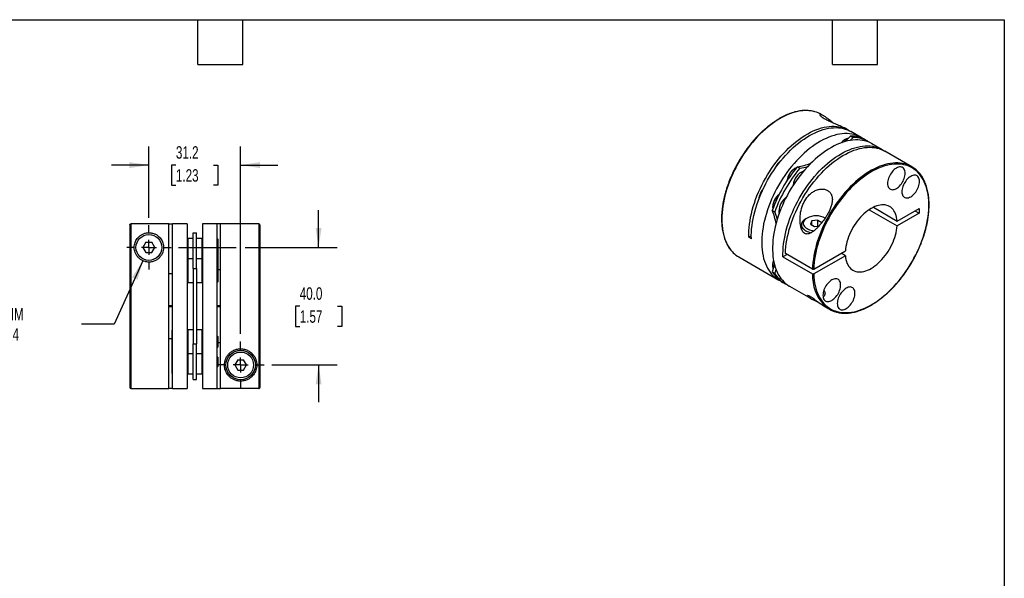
# Model space of a CAD drawing. Header units: millimetres. Extents: x 13 to 546, y 13 to 419.
# Tile 3 of 3: x 211 to 546, y 229 to 419. Entities that reach past the tile are written whole.
import ezdxf

# ---------------------------------------------------------------- set-up
doc = ezdxf.new("R2010")
doc.units = ezdxf.units.MM
doc.header["$LTSCALE"] = 2
doc.linetypes.add('SLD-Center', pattern=[19.05, 15.24, -1.27, 1.27, -1.27])
doc.linetypes.add('SLD-Solid', pattern=[0])
doc.layers.add('CENTER', color=40, linetype='SLD-Center')
doc.layers.add('DIMENSIONS', color=140, linetype='SLD-Solid', lineweight=25)
doc.layers.add('TEXT', color=140, linetype='SLD-Solid', lineweight=25)
doc.styles.add('SLDTEXTSTYLE0', font='TXT', dxfattribs={"width": 0.7})
doc.dimstyles.new('SLDDIMSTYLE0', dxfattribs={"dimtxt": 4.316016, "dimasz": 6.604, "dimexe": 0, "dimexo": 0.0625, "dimgap": 1.079004, "dimtad": 0, "dimtih": 1, "dimtoh": 1, "dimdec": 1, "dimrnd": 1e-09, "dimzin": 12, "dimdsep": 46, "dimtxsty": 'SLDTEXTSTYLE0', "dimsah": 1, "dimcen": 0.09, "dimadec": 0, "dimazin": 3, "dimtfac": 1, "dimtdec": 1, "dimtmove": 0, "dimatfit": 0, "dimfxl": 0, "dimfrac": 2, "dimtolj": 1, "dimtzin": 12, "dimarcsym": 0})
doc.dimstyles.new('SLDDIMSTYLE4', dxfattribs={"dimtxt": 4.316016, "dimasz": 6.604, "dimexe": 0, "dimexo": 0.0625, "dimgap": 1.079004, "dimtad": 0, "dimtih": 1, "dimtoh": 1, "dimdec": 1, "dimrnd": 1e-09, "dimzin": 4, "dimdsep": 46, "dimtxsty": 'SLDTEXTSTYLE0', "dimsah": 1, "dimcen": 0.09, "dimadec": 0, "dimazin": 1, "dimtfac": 1, "dimtdec": 1, "dimtmove": 0, "dimatfit": 0, "dimfxl": 0, "dimfrac": 2, "dimtolj": 1, "dimtzin": 12, "dimarcsym": 0})
doc.dimstyles.new('SLDDIMSTYLE5', dxfattribs={"dimtxt": 4.316016, "dimasz": 6.604, "dimexe": 0, "dimexo": 0.0625, "dimgap": 1.079004, "dimtad": 0, "dimtih": 1, "dimtoh": 1, "dimdec": 1, "dimrnd": 1e-09, "dimzin": 12, "dimdsep": 46, "dimtxsty": 'SLDTEXTSTYLE0', "dimsah": 1, "dimcen": 0, "dimadec": 0, "dimazin": 3, "dimtfac": 1, "dimtdec": 1, "dimtofl": 0, "dimtmove": 0, "dimatfit": 3, "dimfxl": 0, "dimfrac": 2, "dimtolj": 1, "dimtzin": 12, "dimarcsym": 0})

# ---------------------------------------------------------------- blocks, each defined once
blk = doc.blocks.new('_D_5')
at = {"layer": 'DIMENSIONS'}
for p, q in [((255.13, 351.7), (255.13, 375.97)), ((286.33, 312.2), (286.33, 375.97)), ((255.13, 369.62), (242.43, 369.62)), ((264.31, 369.62), (262.86, 369.62)), ((262.86, 369.62), (262.86, 362.76)), ((277.14, 369.62), (278.59, 369.62)), ((278.59, 369.62), (278.59, 362.76)), ((286.33, 369.62), (299.03, 369.62)), ((262.86, 362.76), (264.31, 362.76)), ((278.59, 362.76), (277.14, 362.76))]:
    blk.add_line(p, q, dxfattribs=at)
for points in [[(255.13, 369.62), (248.52, 370.64), (248.52, 368.61)], [(286.33, 369.62), (292.93, 368.61), (292.93, 370.64)]]:
    blk.add_solid(points, dxfattribs=at)
at = {"layer": 'DIMENSIONS', "char_height": 4.233, "attachment_point": 1, "style": 'SLDTEXTSTYLE0'}
for s, insert in [('31.2', (264.31, 376.04)), ('1.23', (264.31, 368.22))]:
    blk.add_mtext(s, dxfattribs=dict(at, insert=insert))
blk = doc.blocks.new('_D_6')
at = {"layer": 'DIMENSIONS'}
for p, q in [((312.84, 341.62), (312.84, 354.32)), ((265.21, 341.62), (284.8, 341.62)), ((287.85, 341.62), (319.19, 341.62)), ((306.43, 321.62), (304.98, 321.62)), ((304.98, 321.62), (304.98, 314.76)), ((319.26, 321.62), (320.71, 321.62)), ((320.71, 321.62), (320.71, 314.76)), ((304.98, 314.76), (306.43, 314.76)), ((320.71, 314.76), (319.26, 314.76)), ((296.91, 301.62), (319.19, 301.62)), ((312.84, 301.62), (312.84, 288.92))]:
    blk.add_line(p, q, dxfattribs=at)
for points in [[(312.84, 341.62), (313.86, 348.23), (311.83, 348.23)], [(312.84, 301.62), (311.83, 295.02), (313.86, 295.02)]]:
    blk.add_solid(points, dxfattribs=at)
at = {"layer": 'DIMENSIONS', "char_height": 4.233, "attachment_point": 1, "style": 'SLDTEXTSTYLE0'}
for s, insert in [('40.0', (306.43, 328.04)), ('1.57', (306.43, 320.22))]:
    blk.add_mtext(s, dxfattribs=dict(at, insert=insert))
blk = doc.blocks.new('_D_7')
at = {"layer": 'DIMENSIONS'}
for p, q in [((253.06, 337.07), (243.3, 315.54)), ((243.3, 315.54), (232.19, 315.54))]:
    blk.add_line(p, q, dxfattribs=at)
blk.add_solid([(253.06, 337.07), (249.41, 331.47), (251.26, 330.63)], dxfattribs=at)
at = {"layer": 'DIMENSIONS', "attachment_point": 1, "style": 'SLDTEXTSTYLE0'}
for s, insert, char_height in [('M6-1.0 X 16MM', (184.33, 321), 4.2333), ('SHCS X4', (194, 314.14), 4.233)]:
    blk.add_mtext(s, dxfattribs=dict(at, insert=insert, char_height=char_height))
blk = doc.blocks.new('SW_CENTERMARKSYMBOL_1')
at = {"layer": 'CENTER', "color": 0}
for p, q in [((0, 5.08), (0, 7.54)), ((-5.08, 0), (-7.54, 0)), ((0, 0), (-2.54, 0)), ((0, 0), (0, 2.54)), ((0, 0), (0, -2.54)), ((0, 0), (2.54, 0)), ((5.08, 0), (7.54, 0)), ((0, -5.08), (0, -7.54))]:
    blk.add_line(p, q, dxfattribs=at)
blk = doc.blocks.new('SW_CENTERMARKSYMBOL_2')
at = {"layer": 'CENTER', "color": 0}
for p, q in [((0, 5.08), (0, 8.04)), ((-5.08, 0), (-8.04, 0)), ((0, 0), (-2.54, 0)), ((0, 0), (0, 2.54)), ((0, 0), (0, -2.54)), ((0, 0), (2.54, 0)), ((5.08, 0), (8.04, 0)), ((0, -5.08), (0, -8.04))]:
    blk.add_line(p, q, dxfattribs=at)

msp = doc.modelspace()

# ---------------------------------------------------------------- linework, layer by layer
for p, q in [((484.66, 386.37), (483.8, 386.87)), ((492.99, 381.56), (491.71, 382.3)), ((494.68, 379.03), (493.67, 378.03)), ((493.83, 379.52), (494.68, 379.03)), ((497.38, 379.03), (493.84, 381.07)), ((492.07, 378.39), (491.93, 378.31)), ((499.64, 377.72), (498.79, 378.21)), ((504.59, 374.87), (501.05, 376.91)), ((514.63, 369.07), (505.44, 374.38)), ((474.97, 368.52), (474.83, 368.44)), ((475.76, 369.09), (476.61, 368.6)), ((467.27, 355.35), (467.27, 355.19)), ((501.55, 355.28), (509.65, 350.6)), ((467.17, 354.23), (468.02, 353.74)), ((500.13, 354.46), (509.65, 348.97)), ((509.65, 350.6), (517.11, 354.9)), ((517.11, 353.27), (509.65, 348.97)), ((515.69, 354.09), (517.11, 353.27)), ((517.11, 354.9), (517.11, 353.27)), ((248.63, 349.3), (248.63, 293.92)), ((261.93, 349.6), (248.93, 349.6)), ((248.93, 349.6), (248.93, 293.62)), ((261.93, 293.62), (261.93, 349.6)), ((261.93, 349.6), (263.13, 349.6)), ((268.13, 349.62), (263.13, 349.62)), ((263.13, 293.62), (263.13, 349.62)), ((268.13, 349.62), (268.13, 293.62)), ((278.33, 349.62), (273.33, 349.62)), ((273.33, 349.62), (273.33, 293.62)), ((278.33, 293.62), (278.33, 349.62)), ((279.53, 349.6), (278.33, 349.6)), ((292.53, 349.62), (279.53, 349.62)), ((279.53, 293.64), (279.53, 349.62)), ((292.53, 349.62), (292.53, 293.64)), ((292.83, 349.32), (292.83, 293.94)), ((477.1, 349.31), (477.1, 347.93)), ((478.99, 351.6), (478.57, 351.35)), ((480.68, 350.63), (480.15, 349.5)), ((480.15, 349.5), (481.58, 348.68)), ((482.63, 350.93), (480.68, 350.63)), ((480.68, 349.2), (480.68, 350.63)), ((481.58, 348.68), (483.03, 348.9)), ((482.63, 350.93), (484.06, 350.1)), ((482.63, 348.84), (482.63, 350.93)), ((270.13, 334.4), (270.13, 346.54)), ((270.13, 346.54), (271.33, 346.54)), ((271.33, 334.4), (271.33, 346.54)), ((460.04, 345.56), (459.21, 345.07)), ((460.06, 344.58), (459.21, 345.07)), ((254.12, 343.37), (253.11, 341.62)), ((254.12, 343.37), (256.14, 343.37)), ((257.15, 341.62), (256.14, 343.37)), ((268.33, 344.6), (268.13, 344.4)), ((270.13, 344.6), (268.33, 344.6)), ((268.33, 344.6), (268.33, 337.71)), ((273.13, 344.6), (271.33, 344.6)), ((273.33, 344.4), (273.13, 344.6)), ((273.13, 344.6), (273.13, 337.71)), ((278.53, 344.42), (278.33, 344.62)), ((278.53, 344.42), (278.53, 337.54)), ((253.11, 341.62), (254.12, 339.87)), ((254.12, 339.87), (256.14, 339.87)), ((256.14, 339.87), (257.15, 341.62)), ((455.8, 338.37), (469.38, 330.53)), ((472.22, 339.19), (470.8, 338.38)), ((470.8, 338.38), (480.84, 332.58)), ((480.84, 334.21), (471.65, 339.52)), ((481.27, 334.21), (492.03, 340.43)), ((492.03, 338.8), (481.27, 332.58)), ((492.03, 338.8), (490.62, 339.61)), ((268.33, 337.71), (268.13, 337.51)), ((270.13, 337.71), (268.33, 337.71)), ((268.33, 337.71), (268.33, 329.71)), ((273.13, 337.71), (271.33, 337.71)), ((273.33, 337.51), (273.13, 337.71)), ((273.13, 337.71), (273.13, 329.71)), ((278.53, 337.54), (278.33, 337.74)), ((278.53, 337.54), (278.53, 333.71)), ((467.27, 335.61), (467.27, 335.45)), ((263.13, 332.58), (261.93, 332.58)), ((270.13, 334.4), (271.33, 334.4)), ((270.13, 334.4), (270.13, 308.84)), ((271.33, 334.4), (271.33, 308.84)), ((278.53, 334.08), (279.53, 334.08)), ((278.53, 333.71), (278.53, 329.89)), ((467.17, 333.36), (468.02, 332.87)), ((468.39, 334.25), (468.02, 332.87)), ((268.13, 329.91), (268.33, 329.71)), ((268.33, 329.71), (270.13, 329.71)), ((271.33, 329.71), (273.13, 329.71)), ((273.13, 329.71), (273.33, 329.91)), ((278.33, 329.69), (278.53, 329.89)), ((470.79, 329.71), (471.64, 329.22)), ((473.06, 328.41), (480.15, 324.32)), ((263.13, 321.72), (261.93, 321.72)), ((279.53, 321.72), (278.33, 321.72)), ((484.35, 321.89), (486.63, 320.57)), ((261.93, 321.52), (263.13, 321.52)), ((278.33, 321.52), (279.53, 321.52)), ((263.13, 313.56), (262.93, 313.36)), ((262.93, 313.36), (262.93, 309.53)), ((268.33, 313.53), (268.13, 313.33)), ((270.13, 313.53), (268.33, 313.53)), ((268.33, 313.53), (268.33, 305.53)), ((273.13, 313.53), (271.33, 313.53)), ((273.33, 313.33), (273.13, 313.53)), ((273.13, 313.53), (273.13, 305.53)), ((278.53, 311.33), (278.33, 311.53)), ((261.93, 310.67), (262.93, 310.67)), ((262.93, 309.53), (262.93, 305.71)), ((270.13, 308.84), (271.33, 308.84)), ((270.13, 296.71), (270.13, 308.84)), ((271.33, 296.71), (271.33, 308.84)), ((278.53, 311.33), (278.53, 309.53)), ((278.53, 309.53), (278.53, 307.73)), ((279.53, 309.16), (278.53, 309.16)), ((262.93, 305.71), (263.13, 305.51)), ((262.93, 305.71), (262.93, 298.82)), ((268.13, 305.73), (268.33, 305.53)), ((268.33, 305.53), (270.13, 305.53)), ((268.33, 305.53), (268.33, 298.65)), ((271.33, 305.53), (273.13, 305.53)), ((273.13, 305.53), (273.33, 305.73)), ((273.13, 305.53), (273.13, 298.65)), ((278.33, 307.53), (278.53, 307.73)), ((278.53, 304.22), (278.33, 304.42)), ((278.53, 304.22), (278.53, 301.07)), ((285.32, 303.37), (284.31, 301.62)), ((284.31, 301.62), (285.32, 299.87)), ((285.32, 303.37), (287.34, 303.37)), ((288.35, 301.62), (287.34, 303.37)), ((287.34, 299.87), (288.35, 301.62)), ((262.93, 298.82), (263.13, 298.62)), ((268.13, 298.85), (268.33, 298.65)), ((268.33, 298.65), (270.13, 298.65)), ((271.33, 298.65), (273.13, 298.65)), ((273.13, 298.65), (273.33, 298.85)), ((278.33, 300.87), (278.53, 301.07)), ((285.32, 299.87), (287.34, 299.87)), ((270.13, 296.71), (271.33, 296.71)), ((248.93, 293.62), (261.93, 293.62)), ((263.13, 293.64), (261.93, 293.64)), ((263.13, 293.62), (268.13, 293.62)), ((273.33, 293.62), (278.33, 293.62)), ((278.33, 293.64), (279.53, 293.64)), ((292.53, 293.64), (279.53, 293.64))]:
    msp.add_line(p, q)
at = {"flags": 128}
for points in [[(481.66, 387.77), (481.64, 387.78), (480.88, 387.96), (480.1, 388.09), (479.29, 388.16), (478.46, 388.18), (477.61, 388.14), (476.75, 388.04), (475.87, 387.88), (474.98, 387.67), (474.07, 387.41), (473.16, 387.09), (472.24, 386.71), (471.31, 386.29), (470.38, 385.81), (469.45, 385.27), (468.52, 384.69), (467.59, 384.06), (466.67, 383.38), (465.75, 382.66), (464.84, 381.89), (463.95, 381.08), (463.06, 380.23), (462.19, 379.34), (461.34, 378.41), (460.51, 377.44), (459.7, 376.45), (458.91, 375.42), (458.14, 374.37), (457.4, 373.29), (456.69, 372.18), (456.01, 371.06), (455.35, 369.91), (454.73, 368.75), (454.15, 367.58), (453.59, 366.39), (453.08, 365.2), (452.6, 364), (452.15, 362.8), (451.75, 361.59), (451.39, 360.39), (451.07, 359.2), (450.79, 358.01), (450.55, 356.83), (450.35, 355.67), (450.2, 354.52), (450.09, 353.39), (450.02, 352.28), (450, 351.19), (450.02, 350.13), (450.09, 349.09), (450.2, 348.09), (450.35, 347.11), (450.55, 346.17), (450.79, 345.27), (451.07, 344.41), (451.39, 343.58), (451.75, 342.8), (452.15, 342.06), (452.6, 341.37), (453.08, 340.73), (453.59, 340.13), (453.89, 339.83)], [(459.21, 345.07), (459.2, 346.15), (459.23, 347.26), (459.31, 348.39), (459.43, 349.54), (459.6, 350.71), (459.81, 351.89), (460.06, 353.09), (460.36, 354.29), (460.7, 355.5), (461.08, 356.72), (461.5, 357.93), (461.97, 359.15), (462.47, 360.36), (463, 361.56), (463.58, 362.76), (464.19, 363.94), (464.83, 365.11), (465.5, 366.26), (466.21, 367.39), (466.94, 368.49), (467.7, 369.57), (468.49, 370.63), (469.3, 371.65), (470.13, 372.64), (470.98, 373.6), (471.85, 374.51), (472.74, 375.39), (473.64, 376.23), (474.55, 377.03), (475.48, 377.78), (476.41, 378.49), (477.35, 379.14), (478.29, 379.75), (479.23, 380.31), (480.17, 380.81), (481.11, 381.27), (482.04, 381.66), (482.97, 382), (483.89, 382.29), (484.8, 382.52), (485.69, 382.69), (486.57, 382.81), (487.43, 382.87), (488.27, 382.86), (489.1, 382.81), (489.89, 382.69), (490.67, 382.52), (491.42, 382.29), (492.14, 382), (492.83, 381.65), (493.41, 381.3)], [(460.06, 344.58), (460.04, 345.66), (460.08, 346.75), (460.15, 347.88), (460.28, 349.02), (460.44, 350.18), (460.65, 351.35), (460.9, 352.53), (461.19, 353.73), (461.53, 354.93), (461.9, 356.14), (462.32, 357.34), (462.77, 358.55), (463.26, 359.75), (463.79, 360.95), (464.36, 362.14), (464.96, 363.31), (465.59, 364.47), (466.26, 365.62), (466.95, 366.74), (467.68, 367.84), (468.43, 368.92), (469.21, 369.97), (470.01, 370.99), (470.83, 371.98), (471.67, 372.93), (472.53, 373.85), (473.41, 374.73), (474.3, 375.57), (475.21, 376.37), (476.12, 377.13), (477.04, 377.84), (477.97, 378.5), (478.91, 379.12), (479.84, 379.68), (480.78, 380.2), (481.71, 380.66), (482.64, 381.07), (483.56, 381.43), (484.48, 381.72), (485.38, 381.97), (486.27, 382.16), (487.15, 382.29), (488.01, 382.36), (488.85, 382.38), (489.68, 382.34), (490.48, 382.25), (491.25, 382.09), (492, 381.88), (492.73, 381.62), (493.42, 381.3), (493.84, 381.07)], [(498.07, 378.59), (497.78, 378.78), (497.13, 379.17), (496.44, 379.5), (495.72, 379.78), (494.98, 380.01), (494.21, 380.17), (493.41, 380.28), (492.59, 380.34), (491.76, 380.33), (490.9, 380.27), (490.03, 380.15), (489.14, 379.98), (488.24, 379.75), (487.33, 379.46), (486.41, 379.12), (485.48, 378.73), (484.55, 378.28), (483.61, 377.78), (482.68, 377.22), (481.74, 376.62), (480.81, 375.97), (479.89, 375.27), (478.97, 374.53), (478.07, 373.74), (477.17, 372.91), (476.29, 372.04), (475.42, 371.13), (474.58, 370.18), (473.75, 369.2), (472.94, 368.19), (472.16, 367.14), (471.4, 366.07), (470.67, 364.98), (469.97, 363.86), (469.29, 362.72), (468.65, 361.57), (468.04, 360.39), (467.47, 359.21), (466.93, 358.02), (466.43, 356.82), (465.96, 355.61), (465.54, 354.4), (465.15, 353.2), (464.81, 351.99), (464.5, 350.8), (464.24, 349.61), (464.02, 348.43), (463.85, 347.27), (463.72, 346.12), (463.63, 345), (463.58, 343.89), (463.58, 342.81), (463.63, 341.76), (463.72, 340.74), (463.85, 339.74), (464.02, 338.78), (464.24, 337.86), (464.5, 336.97), (464.81, 336.13), (465.15, 335.32), (465.54, 334.56), (465.96, 333.85), (466.43, 333.18), (466.93, 332.56), (467.47, 331.98), (468.04, 331.46), (468.65, 331), (469.29, 330.58), (469.97, 330.22), (470.1, 330.15)], [(493.83, 379.52), (492.81, 378.5), (491.87, 377.61)], [(501.05, 376.91), (500.8, 377.05), (500.12, 377.38), (499.4, 377.66), (498.65, 377.88), (497.88, 378.05), (497.09, 378.16), (496.27, 378.21), (495.43, 378.21), (494.58, 378.15), (493.7, 378.03), (492.82, 377.86), (491.91, 377.63), (491, 377.34), (490.08, 377), (489.15, 376.6), (488.22, 376.16), (487.29, 375.65), (486.35, 375.1), (485.42, 374.5), (484.49, 373.85), (483.57, 373.15), (482.65, 372.4), (481.74, 371.62), (480.85, 370.79), (479.97, 369.91), (479.1, 369), (478.25, 368.06), (477.43, 367.08), (476.62, 366.06), (475.84, 365.02), (475.08, 363.95), (474.35, 362.86), (473.64, 361.74), (472.97, 360.6), (472.33, 359.44), (471.72, 358.27), (471.15, 357.09), (470.61, 355.89), (470.11, 354.69), (469.64, 353.49), (469.22, 352.28), (468.83, 351.07), (468.49, 349.87), (468.18, 348.67), (467.92, 347.49), (467.7, 346.31), (467.53, 345.15), (467.39, 344), (467.31, 342.88), (467.26, 341.77), (467.26, 340.69), (467.31, 339.64), (467.39, 338.61), (467.53, 337.62), (467.7, 336.66), (467.92, 335.74), (468.18, 334.85), (468.49, 334.01), (468.83, 333.2), (469.22, 332.44), (469.64, 331.72), (470.11, 331.05), (470.61, 330.43), (471.15, 329.86), (471.72, 329.34), (472.33, 328.87), (472.97, 328.46), (473.06, 328.41)], [(470.8, 338.38), (470.79, 339.45), (470.83, 340.55), (470.9, 341.67), (471.02, 342.81), (471.19, 343.97), (471.4, 345.14), (471.65, 346.33), (471.94, 347.52), (472.27, 348.73), (472.65, 349.93), (473.07, 351.14), (473.52, 352.35), (474.01, 353.55), (474.54, 354.74), (475.11, 355.93), (475.71, 357.11), (476.34, 358.27), (477.01, 359.41), (477.7, 360.53), (478.43, 361.64), (479.18, 362.71), (479.96, 363.76), (480.76, 364.78), (481.58, 365.77), (482.42, 366.73), (483.28, 367.65), (484.16, 368.53), (485.05, 369.37), (485.96, 370.17), (486.87, 370.93), (487.79, 371.64), (488.72, 372.3), (489.65, 372.91), (490.59, 373.48), (491.53, 373.99), (492.46, 374.46), (493.39, 374.87), (494.31, 375.22), (495.22, 375.52), (496.13, 375.76), (497.02, 375.95), (497.9, 376.08), (498.76, 376.16), (499.6, 376.18), (500.42, 376.14), (501.22, 376.04), (502, 375.89), (502.75, 375.68), (503.48, 375.41), (504.17, 375.09), (504.84, 374.72), (505.01, 374.61)], [(471.65, 339.52), (471.71, 340.64), (471.81, 341.78), (471.95, 342.94), (472.14, 344.11), (472.38, 345.3), (472.65, 346.5), (472.97, 347.71), (473.33, 348.92), (473.73, 350.14), (474.18, 351.36), (474.66, 352.57), (475.18, 353.78), (475.73, 354.98), (476.32, 356.17), (476.95, 357.34), (477.61, 358.5), (478.3, 359.64), (479.02, 360.76), (479.76, 361.85), (480.54, 362.92), (481.34, 363.96), (482.16, 364.97), (483, 365.94), (483.86, 366.88), (484.74, 367.78), (485.64, 368.64), (486.54, 369.45), (487.46, 370.23), (488.39, 370.96), (489.32, 371.64), (490.26, 372.27), (491.2, 372.85), (492.15, 373.38), (493.09, 373.86), (494.02, 374.29), (494.95, 374.66), (495.88, 374.97), (496.79, 375.23), (497.69, 375.43), (498.58, 375.57), (499.45, 375.66), (500.3, 375.69), (501.13, 375.66), (501.94, 375.57), (502.73, 375.43), (503.49, 375.22), (504.23, 374.96), (504.93, 374.65), (505.44, 374.38)], [(512.39, 370), (512.29, 370.03), (511.52, 370.2), (510.73, 370.32), (509.92, 370.37), (509.09, 370.38), (508.24, 370.32), (507.37, 370.21), (506.49, 370.04), (505.59, 369.82), (504.68, 369.54), (503.77, 369.21), (502.84, 368.82), (501.92, 368.38), (500.98, 367.88), (500.05, 367.34), (499.12, 366.75), (498.2, 366.1), (497.27, 365.41), (496.36, 364.68), (495.46, 363.9), (494.56, 363.08), (493.68, 362.22), (492.82, 361.32), (491.97, 360.38), (491.14, 359.41), (490.34, 358.41), (489.55, 357.37), (488.79, 356.31), (488.06, 355.22), (487.35, 354.11), (486.68, 352.98), (486.03, 351.84), (485.42, 350.67), (484.84, 349.49), (484.29, 348.31), (483.79, 347.11), (483.32, 345.91), (482.88, 344.71), (482.49, 343.51), (482.14, 342.31), (481.82, 341.11), (481.55, 339.93), (481.33, 338.75), (481.14, 337.59), (481, 336.45), (480.9, 335.32), (480.84, 334.21)], [(481.27, 332.58), (481.32, 331.54), (481.42, 330.53), (481.57, 329.56), (481.75, 328.61), (481.98, 327.71), (482.25, 326.84), (482.57, 326.01), (482.92, 325.22), (483.32, 324.48), (483.75, 323.78), (484.22, 323.13), (484.73, 322.53), (485.28, 321.98), (485.86, 321.48), (486.48, 321.03), (487.12, 320.64), (487.8, 320.29), (488.51, 320.01), (489.24, 319.78), (490, 319.6), (490.79, 319.48), (491.6, 319.42), (492.43, 319.42), (493.27, 319.47), (494.14, 319.58), (495.02, 319.74), (495.91, 319.96), (496.81, 320.24), (497.73, 320.57), (498.65, 320.95), (499.57, 321.39), (500.5, 321.89), (501.43, 322.43), (502.36, 323.02), (503.28, 323.66), (504.2, 324.35), (505.11, 325.09), (506.01, 325.86), (506.9, 326.68), (507.78, 327.55), (508.64, 328.45), (509.48, 329.38), (510.3, 330.35), (511.1, 331.36), (511.88, 332.39), (512.64, 333.45), (513.37, 334.54), (514.07, 335.65), (514.74, 336.77), (515.37, 337.92), (515.98, 339.08), (516.55, 340.26), (517.09, 341.44), (517.59, 342.64), (518.05, 343.83), (518.48, 345.03), (518.86, 346.23), (519.2, 347.42), (519.51, 348.61), (519.77, 349.79), (519.99, 350.96), (520.16, 352.11), (520.29, 353.25), (520.38, 354.37), (520.42, 355.47), (520.42, 356.54), (520.38, 357.58), (520.29, 358.6), (520.16, 359.59), (519.99, 360.54), (519.77, 361.45), (519.51, 362.33), (519.2, 363.17), (518.86, 363.97), (518.48, 364.72), (518.05, 365.43), (517.59, 366.1), (517.09, 366.71), (516.55, 367.28), (515.98, 367.79), (515.37, 368.25), (514.74, 368.66), (514.07, 369.02), (513.37, 369.32), (512.64, 369.56), (511.88, 369.75), (511.1, 369.89), (510.3, 369.96), (509.48, 369.98), (508.64, 369.95), (507.78, 369.85), (506.9, 369.7), (506.01, 369.5), (505.11, 369.24), (504.2, 368.92), (503.28, 368.55), (502.36, 368.12), (501.43, 367.64), (500.5, 367.11), (499.57, 366.53), (498.65, 365.91), (497.73, 365.23), (496.81, 364.51), (495.91, 363.74), (495.02, 362.93), (494.14, 362.08), (493.27, 361.19), (492.43, 360.26), (491.6, 359.3), (490.79, 358.3), (490, 357.28), (489.24, 356.23), (488.51, 355.15), (487.8, 354.04), (487.12, 352.92), (486.48, 351.78), (485.86, 350.62), (485.28, 349.45), (484.73, 348.26), (484.22, 347.07), (483.75, 345.88), (483.32, 344.68), (482.92, 343.48), (482.57, 342.28), (482.25, 341.09), (481.98, 339.91), (481.75, 338.74), (481.57, 337.58), (481.42, 336.44), (481.32, 335.32), (481.27, 334.21)], [(509.39, 368.6), (509.03, 368.36), (508.67, 368.08), (508.33, 367.76), (507.99, 367.39), (507.68, 367), (507.4, 366.57), (507.14, 366.13), (506.92, 365.67), (506.73, 365.2), (506.58, 364.74), (506.47, 364.27), (506.41, 363.82), (506.39, 363.39), (506.41, 362.99), (506.47, 362.61), (506.58, 362.28), (506.73, 361.98), (506.92, 361.73), (507.14, 361.53), (507.4, 361.38), (507.68, 361.29), (507.99, 361.25), (508.33, 361.27), (508.67, 361.34), (509.03, 361.47), (509.39, 361.66), (509.75, 361.89), (510.11, 362.17), (510.46, 362.5), (510.79, 362.86), (511.1, 363.26), (511.38, 363.68), (511.64, 364.13), (511.86, 364.58), (512.05, 365.05), (512.2, 365.52), (512.31, 365.98), (512.37, 366.43), (512.4, 366.86), (512.37, 367.27), (512.31, 367.64), (512.2, 367.98), (512.05, 368.28), (511.86, 368.53), (511.64, 368.73), (511.38, 368.88), (511.1, 368.97), (510.79, 369.01), (510.46, 368.99), (510.11, 368.91), (509.75, 368.78), (509.39, 368.6)], [(517.27, 364.05), (517.24, 364.46), (517.18, 364.83), (517.07, 365.17), (516.92, 365.46), (516.73, 365.71), (516.51, 365.92), (516.25, 366.06), (515.97, 366.16), (515.66, 366.19), (515.33, 366.18), (514.98, 366.1), (514.62, 365.97), (514.26, 365.79), (513.9, 365.55), (513.54, 365.27), (513.2, 364.95), (512.86, 364.58), (512.55, 364.19), (512.27, 363.76), (512.01, 363.32), (511.79, 362.86), (511.6, 362.39), (511.45, 361.92), (511.34, 361.46), (511.28, 361.01), (511.26, 360.58), (511.28, 360.18), (511.34, 359.8), (511.45, 359.46), (511.6, 359.17), (511.79, 358.92), (512.01, 358.72), (512.27, 358.57), (512.55, 358.47), (512.86, 358.44), (513.2, 358.46), (513.54, 358.53), (513.9, 358.66), (514.26, 358.85), (514.62, 359.08), (514.98, 359.36), (515.33, 359.69), (515.66, 360.05), (515.97, 360.45), (516.25, 360.87), (516.51, 361.31), (516.73, 361.77), (516.92, 362.24), (517.07, 362.71), (517.18, 363.17), (517.24, 363.62), (517.27, 364.05)], [(509.65, 350.6), (509.58, 351.28), (509.46, 351.92), (509.3, 352.53), (509.1, 353.1), (508.86, 353.63), (508.57, 354.11), (508.25, 354.54), (507.89, 354.93), (507.49, 355.26), (507.06, 355.54), (506.6, 355.76), (506.11, 355.93), (505.6, 356.05), (505.06, 356.1), (504.49, 356.1), (503.91, 356.04), (503.32, 355.93), (502.71, 355.75), (502.09, 355.52), (501.47, 355.24), (500.84, 354.9), (500.22, 354.52), (499.59, 354.08), (498.97, 353.6), (498.37, 353.07), (497.77, 352.5), (497.19, 351.88), (496.63, 351.24), (496.09, 350.56), (495.57, 349.85), (495.08, 349.11), (494.62, 348.36), (494.19, 347.58), (493.8, 346.79), (493.44, 345.99), (493.11, 345.18), (492.83, 344.37), (492.58, 343.56), (492.38, 342.76), (492.22, 341.97), (492.1, 341.19), (492.03, 340.43)], [(478.57, 351.35), (478.2, 351.11), (477.87, 350.85), (477.6, 350.56), (477.39, 350.27), (477.23, 349.95), (477.14, 349.64), (477.1, 349.31), (477.14, 348.99), (477.23, 348.67), (477.39, 348.36), (477.6, 348.06), (477.87, 347.78), (478.2, 347.51), (478.57, 347.27), (478.99, 347.06), (479.44, 346.87), (479.94, 346.71), (480.36, 346.61)], [(478.99, 351.6), (478.64, 351.37), (478.34, 351.12), (478.09, 350.84), (477.9, 350.56), (477.78, 350.26), (477.71, 349.96), (477.71, 349.65), (477.78, 349.34), (477.9, 349.05), (478.09, 348.76), (478.34, 348.49), (478.64, 348.24), (478.99, 348.01), (479.39, 347.8), (479.83, 347.63), (480.3, 347.49), (480.8, 347.38), (481.31, 347.3), (481.38, 347.3)], [(492.03, 338.8), (492.1, 338.12), (492.22, 337.47), (492.38, 336.86), (492.58, 336.3), (492.83, 335.77), (493.11, 335.29), (493.44, 334.85), (493.8, 334.47), (494.19, 334.14), (494.62, 333.86), (495.08, 333.63), (495.57, 333.46), (496.09, 333.35), (496.63, 333.29), (497.19, 333.29), (497.77, 333.35), (498.37, 333.47), (498.97, 333.64), (499.59, 333.87), (500.22, 334.15), (500.84, 334.49), (501.47, 334.88), (502.09, 335.32), (502.71, 335.8), (503.32, 336.33), (503.91, 336.9), (504.49, 337.51), (505.06, 338.16), (505.6, 338.84), (506.11, 339.55), (506.6, 340.28), (507.06, 341.04), (507.49, 341.82), (507.89, 342.61), (508.25, 343.41), (508.57, 344.21), (508.86, 345.02), (509.1, 345.83), (509.3, 346.63), (509.46, 347.43), (509.58, 348.21), (509.65, 348.97)], [(467.85, 336.01), (467.55, 334.76), (467.17, 333.36)], [(490.43, 328.82), (490.41, 329.22), (490.34, 329.6), (490.23, 329.93), (490.09, 330.23), (489.9, 330.48), (489.67, 330.68), (489.42, 330.83), (489.13, 330.92), (488.82, 330.96), (488.49, 330.94), (488.14, 330.87), (487.79, 330.73), (487.42, 330.55), (487.06, 330.32), (486.71, 330.03), (486.36, 329.71), (486.03, 329.35), (485.72, 328.95), (485.43, 328.53), (485.18, 328.08), (484.95, 327.62), (484.76, 327.16), (484.61, 326.69), (484.51, 326.23), (484.44, 325.78), (484.42, 325.35), (484.44, 324.94), (484.51, 324.57), (484.61, 324.23), (484.76, 323.93), (484.95, 323.68), (485.18, 323.48), (485.43, 323.33), (485.72, 323.24), (486.03, 323.2), (486.36, 323.22), (486.71, 323.3), (487.06, 323.43), (487.42, 323.61), (487.79, 323.84), (488.14, 324.13), (488.49, 324.45), (488.82, 324.81), (489.13, 325.21), (489.42, 325.63), (489.67, 326.08), (489.9, 326.54), (490.09, 327), (490.23, 327.47), (490.34, 327.93), (490.41, 328.38), (490.43, 328.82)], [(484.36, 321.89), (484.24, 321.95), (483.74, 322.27), (483.17, 322.66), (482.58, 323.09), (481.92, 323.58), (481.49, 323.89), (481.04, 324.22), (480.74, 324.44), (480.43, 324.64), (479.98, 324.93), (479.6, 325.12), (479.43, 325.19), (479.3, 325.23), (479.18, 325.24), (479.12, 325.21), (479.12, 325.11), (479.24, 324.96), (479.53, 324.71), (479.98, 324.41), (479.98, 324.41)], [(495.3, 326), (495.28, 326.41), (495.21, 326.78), (495.1, 327.12), (494.96, 327.42), (494.77, 327.67), (494.54, 327.87), (494.29, 328.02), (494, 328.11), (493.69, 328.15), (493.36, 328.13), (493.01, 328.05), (492.66, 327.92), (492.29, 327.74), (491.93, 327.5), (491.58, 327.22), (491.23, 326.9), (490.9, 326.53), (490.59, 326.14), (490.3, 325.72), (490.05, 325.27), (489.82, 324.81), (489.63, 324.34), (489.48, 323.88), (489.38, 323.41), (489.31, 322.96), (489.29, 322.53), (489.31, 322.13), (489.38, 321.75), (489.48, 321.42), (489.63, 321.12), (489.82, 320.87), (490.05, 320.67), (490.3, 320.52), (490.59, 320.43), (490.9, 320.39), (491.23, 320.41), (491.58, 320.48), (491.93, 320.61), (492.29, 320.8), (492.66, 321.03), (493.01, 321.31), (493.36, 321.64), (493.69, 322), (494, 322.4), (494.29, 322.82), (494.54, 323.27), (494.77, 323.72), (494.96, 324.19), (495.1, 324.66), (495.21, 325.12), (495.28, 325.57), (495.3, 326)]]:
    msp.add_lwpolyline(points, dxfattribs=at)
for centre, radius in [((255.13, 341.62), 4.4), ((286.33, 301.62), 5), ((286.33, 301.62), 4.4)]:
    msp.add_circle(centre, radius)
for centre, radius, start, end in [((479.06, 378.65), 9.48, 60.0417, 74.119), ((493.96, 374.84), 4.02, 102.8249, 143.169), ((493.83, 369.48), 10.05, 60.4108, 90.0179), ((494.69, 369.08), 9.95, 55.5137, 90.0975), ((494.43, 374.15), 4.86, 120.9912, 140.7486), ((511.98, 338.27), 47.57, 139.6051, 160.3949), ((474.13, 365.74), 6.72, 126.5143, 159.9333), ((512.83, 337.78), 47.57, 139.6051, 160.3949), ((478.03, 363.47), 5.91, 122.7866, 171.9294), ((478.09, 363.41), 5.96, 115.9816, 170.9312), ((473.03, 389.83), 20.92, 277.4932, 290.1923), ((474.13, 388.01), 19.57, 277.254, 285.0104), ((509.9, 360.87), 9.46, 45.4162, 74.7265), ((479.97, 362.31), 5.71, 111.4427, 175.6181), ((469.22, 357.32), 6.68, 139.9632, 173.5896), ((473.19, 355.06), 5.92, 128.1171, 177.1718), ((473.19, 355.08), 5.89, 128.6825, 184.4055), ((475.61, 353.66), 6.22, 126.2588, 177.1781), ((447.67, 346.17), 21.1, 9.8554, 22.4466), ((449.97, 346.17), 19.57, 14.9836, 22.7391), ((472.32, 353.92), 2.93, 179.1751, 196.0177), ((482.1, 345.66), 6.7, 62.331, 117.6636), ((292.53, 349.32), 0.3, 0, 90), ((460.58, 346.61), 9.53, 225.4417, 239.9325), ((472.16, 335.52), 4.89, 159.2853, 178.9625), ((471.18, 335.59), 3.91, 156.2142, 197.7729), ((475.97, 338.48), 10.18, 210.167, 239.3997), ((476.65, 337.83), 9.96, 209.8934, 244.4906), ((495.9, 332.13), 15.06, 178.2996, 222.6533), ((491.36, 328.76), 9.45, 226.2538, 254.1194), ((248.93, 293.92), 0.3, 180, 270)]:
    msp.add_arc(centre, radius, start, end)
for points, knots in [([(481.61, 387.79), (481.5, 387.82), (481.14, 387.92), (480.53, 388.05), (479.77, 388.15), (478.99, 388.21), (478.19, 388.21), (477.38, 388.16), (476.55, 388.06), (475.7, 387.91), (474.85, 387.7), (473.98, 387.45), (473.11, 387.15), (472.23, 386.8), (471.34, 386.4), (470.46, 385.95), (469.57, 385.45), (468.68, 384.91), (467.79, 384.33), (466.91, 383.7), (466.03, 383.03), (465.17, 382.32), (464.31, 381.57), (463.46, 380.78), (462.62, 379.96), (461.8, 379.1), (461, 378.21), (460.21, 377.29), (459.44, 376.33), (458.7, 375.36), (457.97, 374.35), (457.27, 373.32), (456.59, 372.28), (455.94, 371.21), (455.32, 370.12), (454.73, 369.02), (454.16, 367.91), (453.63, 366.79), (453.13, 365.66), (452.66, 364.52), (452.23, 363.38), (451.83, 362.24), (451.47, 361.09), (451.14, 359.95), (450.85, 358.82), (450.6, 357.69), (450.39, 356.58), (450.21, 355.47), (450.08, 354.38), (449.98, 353.31), (449.92, 352.25), (449.91, 351.21), (449.93, 350.2), (449.99, 349.21), (450.1, 348.25), (450.24, 347.32), (450.42, 346.41), (450.65, 345.54), (450.91, 344.7), (451.2, 343.9), (451.54, 343.14), (451.91, 342.41), (452.32, 341.73), (452.77, 341.09), (453.25, 340.49), (453.61, 340.08), (453.82, 339.89), (453.85, 339.86)], [0, 0, 0, 0, 0.007551, 0.023132, 0.03873, 0.054349, 0.069988, 0.085647, 0.101325, 0.117017, 0.132724, 0.14844, 0.164164, 0.179894, 0.195628, 0.211364, 0.227101, 0.242838, 0.258574, 0.274309, 0.290042, 0.305773, 0.321502, 0.33723, 0.352956, 0.36868, 0.384402, 0.400123, 0.415843, 0.431562, 0.44728, 0.462997, 0.478714, 0.494431, 0.510147, 0.525863, 0.54158, 0.557297, 0.573015, 0.588733, 0.604453, 0.620173, 0.635895, 0.651619, 0.667344, 0.683071, 0.698801, 0.714532, 0.730266, 0.746001, 0.761739, 0.777479, 0.793221, 0.808963, 0.824706, 0.840448, 0.856188, 0.871924, 0.887655, 0.903377, 0.919088, 0.934786, 0.950467, 0.966129, 0.981771, 0.997391, 1, 1, 1, 1]), ([(484.79, 386.29), (484.68, 386.36), (484.44, 386.5), (484.13, 386.65), (483.85, 386.77), (483.61, 386.84), (483.42, 386.86), (483.32, 386.8), (483.33, 386.69), (483.42, 386.53), (483.62, 386.32), (483.91, 386.08), (484.29, 385.82), (484.77, 385.52), (485.36, 385.2), (486.06, 384.85), (486.85, 384.49), (487.69, 384.12), (488.52, 383.77), (489.36, 383.42), (490.19, 383.06), (490.88, 382.74), (491.38, 382.49), (491.61, 382.36), (491.71, 382.3)], [0, 0, 0, 0, 0.040198, 0.080389, 0.121837, 0.163275, 0.211332, 0.260306, 0.302687, 0.345987, 0.385691, 0.426383, 0.466156, 0.507081, 0.550481, 0.595409, 0.645722, 0.698092, 0.748336, 0.800014, 0.862289, 0.926267, 0.967889, 1, 1, 1, 1]), ([(487.59, 384.17), (487.53, 384.22), (487.26, 384.46), (486.82, 384.83), (486.27, 385.26), (485.75, 385.65), (485.25, 386.01), (484.95, 386.2), (484.79, 386.29)], [0, 0, 0, 0, 0.06092, 0.255257, 0.439027, 0.622784, 0.81141, 1, 1, 1, 1]), ([(488.82, 319.65), (488.93, 319.62), (489.29, 319.51), (489.9, 319.39), (490.66, 319.29), (491.44, 319.23), (492.24, 319.23), (493.05, 319.28), (493.88, 319.38), (494.73, 319.53), (495.58, 319.73), (496.45, 319.99), (497.32, 320.29), (498.2, 320.64), (499.09, 321.04), (499.98, 321.49), (500.87, 321.98), (501.75, 322.52), (502.64, 323.11), (503.52, 323.74), (504.4, 324.41), (505.27, 325.12), (506.12, 325.87), (506.97, 326.66), (507.81, 327.48), (508.63, 328.34), (509.43, 329.23), (510.22, 330.15), (510.99, 331.1), (511.73, 332.08), (512.46, 333.09), (513.16, 334.11), (513.84, 335.16), (514.49, 336.23), (515.11, 337.32), (515.71, 338.42), (516.27, 339.53), (516.8, 340.65), (517.3, 341.78), (517.77, 342.92), (518.2, 344.06), (518.6, 345.2), (518.97, 346.35), (519.29, 347.48), (519.58, 348.62), (519.83, 349.75), (520.05, 350.86), (520.22, 351.97), (520.36, 353.06), (520.45, 354.13), (520.51, 355.19), (520.52, 356.22), (520.5, 357.24), (520.44, 358.23), (520.33, 359.19), (520.19, 360.12), (520.01, 361.03), (519.79, 361.9), (519.53, 362.73), (519.23, 363.54), (518.89, 364.3), (518.52, 365.02), (518.11, 365.71), (517.67, 366.35), (517.18, 366.95), (516.82, 367.36), (516.61, 367.55), (516.58, 367.58)], [0, 0, 0, 0, 0.007551, 0.023132, 0.03873, 0.054349, 0.069988, 0.085647, 0.101325, 0.117018, 0.132724, 0.14844, 0.164164, 0.179895, 0.195628, 0.211365, 0.227102, 0.242838, 0.258574, 0.274309, 0.290042, 0.305773, 0.321503, 0.33723, 0.352956, 0.36868, 0.384403, 0.400124, 0.415844, 0.431562, 0.44728, 0.462998, 0.478714, 0.494431, 0.510147, 0.525864, 0.54158, 0.557297, 0.573015, 0.588733, 0.604453, 0.620173, 0.635896, 0.651619, 0.667344, 0.683072, 0.698801, 0.714532, 0.730266, 0.746002, 0.76174, 0.777479, 0.793221, 0.808963, 0.824706, 0.840449, 0.856189, 0.871925, 0.887655, 0.903377, 0.919089, 0.934786, 0.950467, 0.966129, 0.981771, 0.997391, 1, 1, 1, 1]), ([(478.22, 357.43), (478.1, 357.23), (477.99, 357.03), (477.79, 356.61), (477.7, 356.4), (477.43, 355.77), (477.28, 355.33), (476.89, 354.01), (476.72, 353.11), (476.61, 351.75), (476.6, 351.29), (476.62, 350.37), (476.65, 349.91), (476.75, 349.24), (476.79, 349.02), (476.89, 348.58), (476.95, 348.36), (477.09, 347.93), (477.17, 347.72), (477.36, 347.33), (477.47, 347.14), (477.65, 346.88), (477.72, 346.8), (477.86, 346.66), (477.93, 346.59), (478.16, 346.4), (478.33, 346.31), (478.68, 346.2), (478.85, 346.18), (479.21, 346.18), (479.39, 346.21), (479.9, 346.35), (480.23, 346.51), (480.89, 346.91), (481.2, 347.15), (481.81, 347.65), (482.1, 347.93), (482.69, 348.51), (482.98, 348.82), (483.55, 349.47), (483.83, 349.8), (484.37, 350.49), (484.64, 350.85), (485.15, 351.58), (485.4, 351.96), (485.88, 352.74), (486.11, 353.14), (486.53, 353.94), (486.72, 354.35), (487.06, 355.18), (487.21, 355.61), (487.39, 356.24), (487.44, 356.45), (487.52, 356.87), (487.55, 357.08), (487.62, 357.71), (487.62, 358.11), (487.52, 358.89), (487.42, 359.25), (487.19, 359.76), (487.1, 359.92), (486.89, 360.22), (486.77, 360.36), (486.52, 360.62), (486.38, 360.74), (486.07, 360.95), (485.91, 361.04), (485.57, 361.2), (485.39, 361.27), (485.01, 361.38), (484.81, 361.41), (484.21, 361.49), (483.8, 361.48), (482.95, 361.35), (482.53, 361.23), (481.92, 360.99), (481.71, 360.89), (481.32, 360.68), (481.12, 360.57), (480.56, 360.19), (480.21, 359.91), (479.22, 358.96), (478.67, 358.23), (478.22, 357.43)], [0, 0, 0, 0, 0.015625, 0.015625, 0.03125, 0.03125, 0.0625, 0.0625, 0.125, 0.125, 0.15625, 0.15625, 0.1875, 0.1875, 0.203125, 0.203125, 0.21875, 0.21875, 0.234375, 0.234375, 0.25, 0.25, 0.257813, 0.257813, 0.265625, 0.265625, 0.28125, 0.28125, 0.296875, 0.296875, 0.3125, 0.3125, 0.34375, 0.34375, 0.375, 0.375, 0.40625, 0.40625, 0.4375, 0.4375, 0.46875, 0.46875, 0.5, 0.5, 0.53125, 0.53125, 0.5625, 0.5625, 0.59375, 0.59375, 0.625, 0.625, 0.640625, 0.640625, 0.65625, 0.65625, 0.6875, 0.6875, 0.71875, 0.71875, 0.734375, 0.734375, 0.75, 0.75, 0.765625, 0.765625, 0.78125, 0.78125, 0.796875, 0.796875, 0.8125, 0.8125, 0.84375, 0.84375, 0.875, 0.875, 0.890625, 0.890625, 0.90625, 0.90625, 0.9375, 0.9375, 1, 1, 1, 1]), ([(248.63, 349.3), (248.63, 349.38), (248.66, 349.46), (248.77, 349.57), (248.85, 349.6), (248.93, 349.6)], [0, 0, 0, 0, 0.5, 0.5, 1, 1, 1, 1]), ([(250.13, 341.62), (250.13, 341.04), (250.22, 340.44), (250.57, 339.54), (250.72, 339.24), (250.99, 338.8), (251.09, 338.66), (251.32, 338.38), (251.44, 338.24), (251.83, 337.85), (252.12, 337.61), (252.78, 337.19), (253.14, 337.02), (253.72, 336.82), (253.92, 336.77), (254.32, 336.68), (254.52, 336.65), (254.93, 336.62), (255.14, 336.62), (255.56, 336.64), (255.76, 336.66), (256.17, 336.73), (256.36, 336.77), (256.76, 336.89), (256.95, 336.96), (257.49, 337.2), (257.83, 337.4), (258.44, 337.86), (258.71, 338.12), (259.17, 338.66), (259.37, 338.96), (259.69, 339.55), (259.81, 339.85), (260, 340.45), (260.06, 340.75), (260.13, 341.34), (260.13, 341.63), (260.1, 342.2), (260.06, 342.48), (259.87, 343.28), (259.67, 343.78), (259.25, 344.46), (259.09, 344.68), (258.73, 345.1), (258.54, 345.29), (258.21, 345.56), (258.09, 345.65), (257.85, 345.82), (257.72, 345.9), (257.31, 346.13), (257.01, 346.27), (256.49, 346.43), (256.31, 346.48), (255.94, 346.56), (255.74, 346.59), (255.33, 346.62), (255.12, 346.63), (254.7, 346.61), (254.5, 346.59), (254.11, 346.52), (253.92, 346.48), (253.57, 346.38), (253.4, 346.32), (253.09, 346.19), (252.94, 346.12), (252.66, 345.97), (252.52, 345.89), (252.14, 345.64), (251.92, 345.46), (251.51, 345.08), (251.33, 344.88), (251, 344.46), (250.85, 344.23), (250.6, 343.76), (250.49, 343.51), (250.22, 342.75), (250.13, 342.2), (250.13, 341.62)], [0, 0, 0, 0, 0.0625, 0.0625, 0.09375, 0.09375, 0.109375, 0.109375, 0.125, 0.125, 0.15625, 0.15625, 0.1875, 0.1875, 0.203125, 0.203125, 0.21875, 0.21875, 0.234375, 0.234375, 0.25, 0.25, 0.265625, 0.265625, 0.28125, 0.28125, 0.3125, 0.3125, 0.34375, 0.34375, 0.375, 0.375, 0.40625, 0.40625, 0.4375, 0.4375, 0.46875, 0.46875, 0.5, 0.5, 0.5625, 0.5625, 0.59375, 0.59375, 0.625, 0.625, 0.640625, 0.640625, 0.65625, 0.65625, 0.6875, 0.6875, 0.703125, 0.703125, 0.71875, 0.71875, 0.734375, 0.734375, 0.75, 0.75, 0.765625, 0.765625, 0.78125, 0.78125, 0.796875, 0.796875, 0.8125, 0.8125, 0.84375, 0.84375, 0.875, 0.875, 0.90625, 0.90625, 0.9375, 0.9375, 1, 1, 1, 1]), ([(480.84, 334.21), (480.9, 334.18), (480.98, 334.16), (481.13, 334.16), (481.21, 334.18), (481.27, 334.21)], [0, 0, 0, 0, 0.5, 0.5, 1, 1, 1, 1]), ([(481.27, 332.58), (481.21, 332.55), (481.14, 332.53), (480.98, 332.53), (480.9, 332.55), (480.84, 332.58)], [0, 0, 0, 0, 0.5, 0.5, 1, 1, 1, 1]), ([(484.73, 327.03), (484.79, 326.94), (484.93, 326.75), (485.05, 326.43), (485.12, 326.07), (485.1, 325.7), (484.99, 325.36), (484.81, 325.08), (484.63, 324.9), (484.5, 324.85), (484.48, 324.84)], [0, 0, 0, 0, 0.121924, 0.252901, 0.39465, 0.540251, 0.68534, 0.83581, 0.963551, 1, 1, 1, 1]), ([(479.98, 324.41), (480.18, 324.3), (480.5, 324.11), (481.1, 323.81), (481.6, 323.57), (482.08, 323.34), (482.37, 323.2), (482.53, 323.12), (482.55, 323.11)], [0, 0, 0, 0, 0.3065177, 0.5088264, 0.7163711, 0.8493135, 0.9847436, 1, 1, 1, 1]), ([(280.83, 301.62), (280.83, 301.46), (280.83, 301.3), (280.86, 300.99), (280.88, 300.83), (280.96, 300.38), (281.04, 300.08), (281.33, 299.24), (281.61, 298.73), (282.15, 298.03), (282.35, 297.81), (282.79, 297.39), (283.04, 297.2), (283.44, 296.94), (283.58, 296.85), (283.89, 296.69), (284.05, 296.61), (284.38, 296.47), (284.56, 296.41), (284.94, 296.3), (285.14, 296.25), (285.46, 296.19), (285.57, 296.17), (285.8, 296.15), (285.91, 296.14), (286.26, 296.12), (286.49, 296.12), (286.95, 296.15), (287.17, 296.18), (287.59, 296.26), (287.79, 296.32), (288.34, 296.49), (288.67, 296.63), (289.26, 296.96), (289.53, 297.14), (290, 297.52), (290.22, 297.73), (290.61, 298.16), (290.79, 298.39), (291.11, 298.88), (291.24, 299.14), (291.48, 299.68), (291.58, 299.95), (291.73, 300.53), (291.78, 300.83), (291.83, 301.46), (291.83, 301.78), (291.78, 302.43), (291.72, 302.76), (291.53, 303.43), (291.4, 303.77), (291.15, 304.27), (291.06, 304.43), (290.85, 304.76), (290.73, 304.92), (290.36, 305.38), (290.07, 305.67), (289.4, 306.2), (289.03, 306.43), (288.43, 306.71), (288.22, 306.79), (287.79, 306.93), (287.57, 306.98), (287.12, 307.07), (286.89, 307.1), (286.43, 307.13), (286.2, 307.12), (285.75, 307.1), (285.52, 307.07), (285.07, 306.98), (284.85, 306.93), (284.21, 306.72), (283.81, 306.53), (283.07, 306.07), (282.74, 305.81), (282.3, 305.38), (282.17, 305.23), (281.92, 304.92), (281.8, 304.76), (281.49, 304.27), (281.33, 303.94), (280.93, 302.93), (280.83, 302.27), (280.83, 301.62)], [0, 0, 0, 0, 0.015625, 0.015625, 0.03125, 0.03125, 0.0625, 0.0625, 0.125, 0.125, 0.15625, 0.15625, 0.1875, 0.1875, 0.203125, 0.203125, 0.21875, 0.21875, 0.234375, 0.234375, 0.25, 0.25, 0.257813, 0.257813, 0.265625, 0.265625, 0.28125, 0.28125, 0.296875, 0.296875, 0.3125, 0.3125, 0.34375, 0.34375, 0.375, 0.375, 0.40625, 0.40625, 0.4375, 0.4375, 0.46875, 0.46875, 0.5, 0.5, 0.53125, 0.53125, 0.5625, 0.5625, 0.59375, 0.59375, 0.625, 0.625, 0.640625, 0.640625, 0.65625, 0.65625, 0.6875, 0.6875, 0.71875, 0.71875, 0.734375, 0.734375, 0.75, 0.75, 0.765625, 0.765625, 0.78125, 0.78125, 0.796875, 0.796875, 0.8125, 0.8125, 0.84375, 0.84375, 0.875, 0.875, 0.890625, 0.890625, 0.90625, 0.90625, 0.9375, 0.9375, 1, 1, 1, 1]), ([(292.53, 293.64), (292.61, 293.64), (292.68, 293.67), (292.79, 293.78), (292.83, 293.86), (292.83, 293.94)], [0, 0, 0, 0, 0.5, 0.5, 1, 1, 1, 1])]:
    msp.add_open_spline(points, degree=3, knots=knots)
at = {"layer": 'TEXT'}
for p, q in [((12.7, 419.1), (546.1, 419.1)), ((271.78, 403.86), (271.78, 419.1)), ((287.02, 403.86), (287.02, 419.1)), ((487.68, 403.86), (487.68, 419.1)), ((502.92, 403.86), (502.92, 419.1)), ((546.1, 419.1), (546.1, 12.7)), ((271.78, 403.86), (287.02, 403.86)), ((487.68, 403.86), (502.92, 403.86))]:
    msp.add_line(p, q, dxfattribs=at)

# ---------------------------------------------------------------- block references
at = {"layer": 'CENTER'}
for name, p in [('SW_CENTERMARKSYMBOL_1', (255.13, 341.62)), ('SW_CENTERMARKSYMBOL_2', (286.33, 301.62))]:
    msp.add_blockref(name, p, dxfattribs=at)

# ---------------------------------------------------------------- dimensions: what is measured, and where the dimension line sits
at = {"layer": 'DIMENSIONS'}
dim = msp.add_linear_dim(base=(255.13, 369.62), p1=(286.33, 309.66), p2=(255.13, 349.16), dimstyle='SLDDIMSTYLE0', dxfattribs=at)
dim.commit()
dim.dimension.update_dxf_attribs({"geometry": '_D_5', "text_midpoint": (270.73, 369.62), "dimtype": 160})
dim = msp.add_linear_dim(base=(312.84, 301.62), p1=(262.67, 341.62), p2=(294.37, 301.62), angle=90, dimstyle='SLDDIMSTYLE4', dxfattribs=at)
dim.commit()
dim.dimension.update_dxf_attribs({"geometry": '_D_6', "text_midpoint": (312.84, 321.62), "dimtype": 160})
dim = msp.add_diameter_dim_2p(p1=(257.19, 346.18), p2=(253.06, 337.07), text='M6-1.0 X 16MM\\PSHCS X4', dimstyle='SLDDIMSTYLE5', override={"dimpost": '<>'}, dxfattribs=at)
dim.commit()
dim.dimension.update_dxf_attribs({"geometry": '_D_7', "text_midpoint": (206.67, 315.54), "dimtype": 163})

doc.saveas('drawing.dxf')
